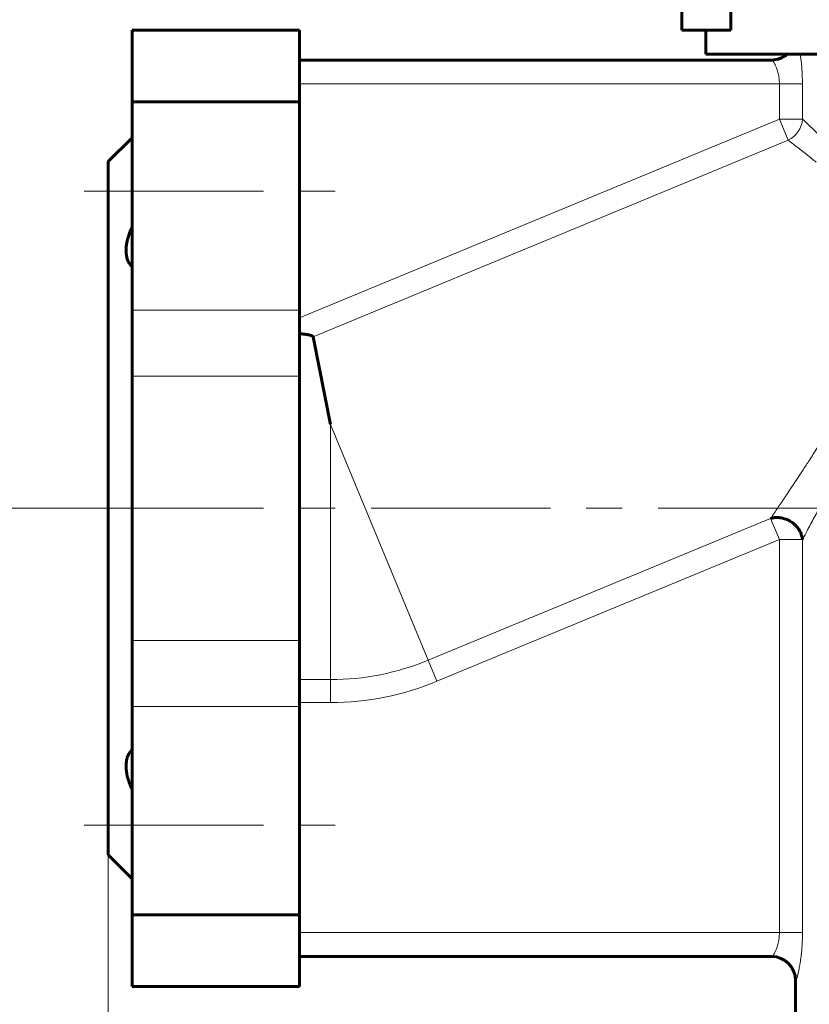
# Model space of a CAD drawing. Header units: millimetres. Extents: x 0 to 420, y 0 to 297.
# Tile 3 of 19: x 61 to 94, y 92 to 134. Entities that reach past the tile are written whole.
import ezdxf

# ---------------------------------------------------------------- set-up
doc = ezdxf.new("R2010")
doc.units = ezdxf.units.MM
for name, pattern in [('K5LT_AXLED', [12, 7.5, -1.5, 1.5, -1.5]), ('K5LT_BASIC', [0]), ('K5LT_THIN', [0])]:
    doc.linetypes.add(name, pattern=pattern)
doc.layers.add('Системный слой', color=7, linetype='Continuous')
doc.layers.add('Системный слой (1)', color=7, linetype='Continuous', true_color=0x6c6c6c)
doc.styles.add('KDIMTEXTSTYLE', font='txt', dxfattribs={"width": 0.96, "oblique": 15, "height": 5})
doc.styles.add('KTEXTSTYLE', font='txt', dxfattribs={"width": 0.96, "height": 5})
doc.dimstyles.new('KDIMSTYLE (0.50)', dxfattribs={"dimtxt": 5, "dimasz": 1, "dimexe": 2, "dimexo": 0, "dimgap": 1, "dimtad": 1, "dimlfac": 2, "dimtxsty": 'KDIMTEXTSTYLE', "dimsah": 1, "dimcen": 0, "dimdle": 1, "dimadec": 0, "dimazin": 0, "dimtfac": 0.667, "dimtmove": 0, "dimatfit": 3, "dimfxl": 1, "dimtvp": 1, "dimtolj": 1, "dimtzin": 0, "dimarcsym": 0})

# ---------------------------------------------------------------- blocks, each defined once
blk = doc.blocks.new('U3')
at = {"layer": 'Системный слой (1)', "color": 7, "linetype": 'K5LT_THIN', "lineweight": 18, "true_color": 0xffffff}
for p, q in [((93.98, 132.144), (94.029, 131.764)), ((94.029, 131.764), (94.063, 131.341)), ((94.063, 131.341), (94.074, 130.894))]:
    blk.add_line(p, q, dxfattribs=at)
blk = doc.blocks.new('D0')
at = {"layer": 'Системный слой (1)'}
for points in [[(70.032, 32.177), (69.532, 32.835), (70.032, 33.493), (65.032, 32.835)], [(135.032, 32.177), (140.032, 32.835), (135.032, 33.493), (135.532, 32.835)]]:
    blk.add_hatch(color=7, dxfattribs=at).paths.add_polyline_path(points)
at = {"layer": 'Системный слой (1)', "color": 7, "linetype": 'K5LT_THIN', "lineweight": 18, "true_color": 0xffffff}
for p, q in [((65.032, 98.644), (65.032, 30.835)), ((140.032, 98.644), (140.032, 30.835)), ((65.032, 32.835), (70.032, 33.493)), ((70.032, 33.493), (69.532, 32.835)), ((135.532, 32.835), (135.032, 33.493)), ((135.032, 33.493), (140.032, 32.835)), ((70.032, 32.177), (65.032, 32.835)), ((65.032, 32.835), (140.032, 32.835)), ((69.532, 32.835), (70.032, 32.177)), ((140.032, 32.835), (135.032, 32.177)), ((135.032, 32.177), (135.532, 32.835))]:
    blk.add_line(p, q, dxfattribs=at)
blk.add_wipeout([(97.587, 33.835), (97.587, 41.217), (107.081, 41.217), (107.081, 33.835)]).dxf.layer = 'Системный слой (1)'
at = {"layer": 'Системный слой (1)', "color": 7, "insert": (97.587, 40.423), "char_height": 5, "attachment_point": 1, "style": 'KTEXTSTYLE'}
blk.add_mtext('\\fArial|b0|c204|p34;\\H5.0;\\W1.000;\\Q15;\\fGOST Type AU|b0|i0|c204|p34;\\Q15;\\W0.960;150', dxfattribs=at)
blk = doc.blocks.new('KDIMARROW_01')
at = {"layer": 'Системный слой'}
blk.add_hatch(color=0, dxfattribs=at).paths.add_polyline_path([(0, 0), (-5, 0.658), (-4.5, 0), (-5, -0.658)])
at = {"layer": 'Системный слой', "color": 0, "linetype": 'K5LT_THIN', "lineweight": 18}
for p, q in [((-4.5, 0), (-5, 0.658)), ((-5, 0.658), (0, 0)), ((0, 0), (-5, -0.658)), ((-5, -0.658), (-4.5, 0))]:
    blk.add_line(p, q, dxfattribs=at)
at = {"layer": 'Системный слой (1)', "color": 0, "linetype": 'K5LT_THIN', "lineweight": 18}
blk.add_line((102.532, 113.144), (102.032, 113.144), dxfattribs=at)
blk = doc.blocks.new('D2')
at = {"layer": 'Системный слой (1)'}
for points in [[(59.202, 139.144), (58.544, 144.144), (57.885, 139.144), (58.544, 139.644)], [(58.544, 113.144), (59.202, 118.144), (58.544, 117.644), (57.885, 118.144)]]:
    blk.add_hatch(color=7, dxfattribs=at).paths.add_polyline_path(points)
at = {"layer": 'Системный слой (1)', "color": 7, "linetype": 'K5LT_THIN', "lineweight": 18, "true_color": 0xffffff}
for p, q in [((96.832, 144.144), (56.544, 144.144)), ((57.885, 139.144), (58.544, 144.144)), ((58.544, 144.144), (59.202, 139.144)), ((58.544, 144.144), (58.544, 113.144)), ((58.544, 139.644), (57.885, 139.144)), ((59.202, 139.144), (58.544, 139.644)), ((58.544, 113.144), (57.885, 118.144)), ((57.885, 118.144), (58.544, 117.644)), ((58.544, 117.644), (59.202, 118.144)), ((59.202, 118.144), (58.544, 113.144)), ((65.032, 113.144), (56.544, 113.144))]:
    blk.add_line(p, q, dxfattribs=at)
blk.add_wipeout([(57.544, 124.493), (50.162, 124.493), (50.162, 132.463), (57.544, 132.463)]).dxf.layer = 'Системный слой (1)'
at = {"layer": 'Системный слой (1)', "color": 7, "insert": (50.956, 124.493), "char_height": 5, "attachment_point": 1, "rotation": 90, "style": 'KTEXTSTYLE'}
blk.add_mtext('\\fArial|b0|c204|p34;\\H5.0;\\W1.000;\\Q15;\\fGOST Type AU|b0|i0|c204|p34;\\Q15;\\W0.960;62', dxfattribs=at)
blk = doc.blocks.new('D3')
at = {"layer": 'Системный слой (1)'}
for points in [[(37.525, 176.644), (36.867, 181.644), (36.208, 176.644), (36.867, 177.144)], [(36.867, 113.144), (37.525, 118.144), (36.867, 117.644), (36.208, 118.144)]]:
    blk.add_hatch(color=7, dxfattribs=at).paths.add_polyline_path(points)
at = {"layer": 'Системный слой (1)', "color": 7, "linetype": 'K5LT_THIN', "lineweight": 18, "true_color": 0xffffff}
for p, q in [((101.032, 181.644), (34.867, 181.644)), ((36.208, 176.644), (36.867, 181.644)), ((36.867, 181.644), (37.525, 176.644)), ((36.867, 181.644), (36.867, 113.144)), ((36.867, 177.144), (36.208, 176.644)), ((37.525, 176.644), (36.867, 177.144)), ((36.867, 113.144), (36.208, 118.144)), ((36.208, 118.144), (36.867, 117.644)), ((36.867, 117.644), (37.525, 118.144)), ((37.525, 118.144), (36.867, 113.144)), ((65.032, 113.144), (34.867, 113.144))]:
    blk.add_line(p, q, dxfattribs=at)
blk.add_wipeout([(35.867, 142.383), (28.485, 142.383), (28.485, 152.004), (35.867, 152.004)]).dxf.layer = 'Системный слой (1)'
at = {"layer": 'Системный слой (1)', "color": 7, "insert": (29.279, 142.383), "char_height": 5, "attachment_point": 1, "rotation": 90, "style": 'KTEXTSTYLE'}
blk.add_mtext('\\fArial|b0|c204|p34;\\H5.0;\\W1.000;\\Q15;\\fGOST Type AU|b0|i0|c204|p34;\\Q15;\\W0.960;137', dxfattribs=at)
blk = doc.blocks.new('D4')
at = {"layer": 'Системный слой (1)'}
for points in [[(59.202, 108.144), (58.544, 113.144), (57.885, 108.144), (58.544, 108.644)], [(58.544, 67.144), (59.202, 72.144), (58.544, 71.644), (57.885, 72.144)]]:
    blk.add_hatch(color=7, dxfattribs=at).paths.add_polyline_path(points)
at = {"layer": 'Системный слой (1)', "color": 7, "linetype": 'K5LT_THIN', "lineweight": 18, "true_color": 0xffffff}
for p, q in [((65.032, 113.144), (56.544, 113.144)), ((57.885, 108.144), (58.544, 113.144)), ((58.544, 113.144), (59.202, 108.144)), ((58.544, 67.144), (58.544, 113.144)), ((58.544, 108.644), (57.885, 108.144)), ((59.202, 108.144), (58.544, 108.644)), ((58.544, 67.144), (57.885, 72.144)), ((57.885, 72.144), (58.544, 71.644)), ((58.544, 71.644), (59.202, 72.144)), ((59.202, 72.144), (58.544, 67.144)), ((76.282, 67.144), (56.544, 67.144))]:
    blk.add_line(p, q, dxfattribs=at)
blk.add_wipeout([(57.544, 86.059), (50.162, 86.059), (50.162, 93.902), (57.544, 93.902)]).dxf.layer = 'Системный слой (1)'
at = {"layer": 'Системный слой (1)', "color": 7, "insert": (50.956, 86.059), "char_height": 5, "attachment_point": 1, "rotation": 90, "style": 'KTEXTSTYLE'}
blk.add_mtext('\\fArial|b0|c204|p34;\\H5.0;\\W1.000;\\Q15;\\fGOST Type AU|b0|i0|c204|p34;\\Q15;\\W0.960;92', dxfattribs=at)

msp = doc.modelspace()

# ---------------------------------------------------------------- linework, layer by layer
at = {"layer": 'Системный слой (1)', "color": 143, "linetype": 'K5LT_BASIC', "lineweight": 60, "true_color": 0x33acca}
for p, q in [((89.032, 133.144), (89.032, 139.3042)), ((91.0755, 133.144), (91.0755, 134.144)), ((66.032, 133.144), (73.032, 133.144)), ((66.032, 133.144), (66.032, 130.1458)), ((73.032, 133.144), (73.032, 130.1458)), ((91.0755, 133.144), (89.032, 133.144)), ((90.032, 132.144), (90.032, 133.144)), ((92.7948, 131.894), (73.032, 131.894)), ((90.032, 132.144), (115.032, 132.144)), ((66.032, 121.4355), (66.032, 130.1458)), ((66.032, 130.1458), (73.032, 130.1458)), ((73.032, 121.4355), (73.032, 130.1458)), ((66.032, 128.644), (65.032, 127.644)), ((65.032, 127.644), (65.032, 98.644)), ((66.032, 118.6717), (66.032, 121.4355)), ((73.032, 121.4355), (73.032, 118.6717)), ((73.6061, 120.3122), (74.3358, 116.644)), ((66.032, 107.6163), (66.032, 118.6717)), ((73.032, 107.6163), (73.032, 118.6717)), ((66.032, 104.8524), (66.032, 107.6163)), ((73.032, 107.6163), (73.032, 104.8524)), ((66.032, 96.1421), (66.032, 104.8524)), ((73.032, 96.1421), (73.032, 104.8524)), ((66.032, 97.644), (65.032, 98.644)), ((66.032, 96.1421), (73.032, 96.1421)), ((66.032, 96.1421), (66.032, 93.144)), ((73.032, 96.1421), (73.032, 93.144)), ((73.032, 94.394), (92.7948, 94.394)), ((66.032, 93.144), (73.032, 93.144)), ((93.782, 87.544), (93.782, 93.394))]:
    msp.add_line(p, q, dxfattribs=at)
at = {"layer": 'Системный слой (1)', "color": 7, "linetype": 'K5LT_THIN', "lineweight": 18, "true_color": 0xffffff}
for p, q in [((93.4553, 132.144), (92.7948, 131.894)), ((93.1079, 130.894), (73.032, 130.894)), ((94.0745, 130.894), (93.1079, 130.894)), ((93.1079, 129.4247), (93.1079, 130.894)), ((94.0745, 129.4247), (94.0745, 130.894)), ((73.032, 121.1089), (93.1079, 129.4247)), ((93.1079, 129.4247), (94.0745, 129.4247)), ((93.4737, 128.5417), (93.1079, 129.4247)), ((73.6061, 120.3122), (93.4737, 128.5417)), ((66.032, 121.4355), (73.032, 121.4355)), ((66.032, 118.6717), (73.032, 118.6717)), ((74.3358, 116.644), (74.3358, 105.9757)), ((74.3358, 116.644), (78.4183, 106.7878)), ((78.4183, 106.7878), (92.7422, 112.7209)), ((92.7422, 112.7209), (93.1079, 111.8379)), ((78.7841, 105.9048), (93.1079, 111.8379)), ((93.1079, 95.394), (93.1079, 111.8379)), ((94.0745, 111.8379), (93.1079, 111.8379)), ((94.0745, 95.394), (94.0745, 111.8379)), ((66.032, 107.6163), (73.032, 107.6163)), ((78.4183, 106.7878), (78.7841, 105.9048)), ((73.032, 105.9757), (74.3358, 105.9757)), ((74.3358, 105.9757), (74.3358, 105.0199)), ((66.032, 104.8524), (73.032, 104.8524)), ((73.032, 105.0199), (74.3358, 105.0199)), ((73.032, 95.394), (93.1079, 95.394)), ((94.0745, 95.394), (93.1079, 95.394)), ((93.782, 93.394), (93.7935, 93.394))]:
    msp.add_line(p, q, dxfattribs=at)
at = {"layer": 'Системный слой (1)', "color": 30, "linetype": 'K5LT_AXLED', "lineweight": 18, "true_color": 0xff8000}
for p, q in [((68.032, 113.144), (63.032, 113.144)), ((64.032, 113.144), (141.032, 113.144)), ((64.032, 99.8857), (75.032, 99.8857))]:
    msp.add_line(p, q, dxfattribs=at)
at = {"layer": 'Системный слой (1)', "color": 143, "linetype": 'K5LT_BASIC', "lineweight": 60, "true_color": 0x33acca}
for centre, start, end in [((92.782, 132.894), 270, 311.40962), ((92.782, 93.394), 0, 90)]:
    msp.add_arc(centre, 1, start, end, dxfattribs=at)
at = {"layer": 'Системный слой (1)', "color": 7, "linetype": 'K5LT_THIN', "lineweight": 18, "true_color": 0xffffff}
for radius in [10.6683, 11.624]:
    msp.add_arc((74.3358, 116.644), radius, 270, 292.5, dxfattribs=at)
for centre, major_axis, ratio, start_param, end_param in [((93.1079, 129.4247), (0.6438, 0.7652), 0.9448303, 4.2565781, 5.3840511), ((92.7948, 93.394), (0, 1), 0.9986842, 4.712389, 6.2831853)]:
    msp.add_ellipse(centre, major_axis=major_axis, ratio=ratio, start_param=start_param, end_param=end_param, dxfattribs=at)
for points, knots in [([(92.7948, 131.894), (92.7996, 131.894), (92.8109, 131.8879), (92.8312, 131.8657), (92.8511, 131.8387), (92.8707, 131.8083), (92.892, 131.7716), (92.9144, 131.7292), (92.9375, 131.6814), (92.9612, 131.6276), (92.9868, 131.5634), (93.0147, 131.4844), (93.0431, 131.3895), (93.0681, 131.2855), (93.0882, 131.174), (93.101, 131.0668), (93.1069, 130.9717), (93.1079, 130.917), (93.1079, 130.894)], [0, 0, 0, 0, 1.6455254, 2.9718645, 3.9586283, 4.9248893, 5.9052229, 6.9155454, 7.8912499, 8.8731262, 9.9348835, 11.2059915, 12.6263577, 14.1063346, 15.4817891, 16.9872532, 18.1519837, 19, 19, 19, 19]), ([(94.0745, 129.4247), (94.1245, 129.3778), (94.2294, 129.2791), (94.4097, 129.1074), (94.6014, 128.9225), (94.8036, 128.7245), (94.9991, 128.5297), (95.1265, 128.4005), (95.1833, 128.3423)], [0, 0, 0, 0, 1.8299645, 3.4303086, 4.9804118, 6.5143969, 7.9140528, 9, 9, 9, 9]), ([(93.4737, 128.5417), (93.5266, 128.5017), (93.6376, 128.4175), (93.8279, 128.2715), (94.0293, 128.1147), (94.2411, 127.9471), (94.4471, 127.7809), (94.582, 127.6699), (94.6429, 127.6194)], [0, 0, 0, 0, 1.8338626, 3.4381358, 4.9755413, 6.4986428, 7.8943696, 9, 9, 9, 9]), ([(95.0364, 116.2209), (94.9065, 116.0116), (94.6669, 115.6305), (94.3441, 115.1273), (94.0785, 114.719), (93.8586, 114.384), (93.666, 114.093), (93.4881, 113.8259), (93.3169, 113.5702), (93.1524, 113.3258), (92.9509, 113.0276), (92.819, 112.8336), (92.7422, 112.7209)], [0, 0, 0, 0, 1.926385, 3.5613317, 4.8728848, 6.0238562, 7.0420447, 8.0082441, 9.0156999, 10.0464584, 11.051681, 13, 13, 13, 13]), ([(96.0255, 115.628), (95.9181, 115.4062), (95.7199, 115.003), (95.4505, 114.4665), (95.2267, 114.0278), (95.0379, 113.6613), (94.8699, 113.3383), (94.7131, 113.0388), (94.5611, 112.7503), (94.41, 112.4653), (94.2724, 112.2072), (94.1602, 111.9975), (94.0995, 111.8844), (94.0745, 111.8379)], [0, 0, 0, 0, 2.027471, 3.741545, 5.1554001, 6.3957359, 7.5186768, 8.6082515, 9.7269749, 10.8921544, 12.1490698, 13.1992925, 14, 14, 14, 14]), ([(92.7948, 94.394), (92.7996, 94.394), (92.8109, 94.4), (92.8312, 94.4222), (92.8511, 94.4492), (92.8707, 94.4796), (92.892, 94.5163), (92.9144, 94.5588), (92.9375, 94.6066), (92.9612, 94.6603), (92.9868, 94.7245), (93.0147, 94.8036), (93.0431, 94.8985), (93.0681, 95.0025), (93.0882, 95.114), (93.101, 95.2212), (93.1069, 95.3162), (93.1079, 95.3709), (93.1079, 95.394)], [0, 0, 0, 0, 1.6455254, 2.9718645, 3.9586283, 4.9248893, 5.9052229, 6.9155454, 7.8912499, 8.8731262, 9.9348835, 11.2059915, 12.6263577, 14.1063346, 15.4817891, 16.9872532, 18.1519837, 19, 19, 19, 19]), ([(93.7935, 93.394), (93.7971, 93.394), (93.8056, 93.4028), (93.8209, 93.4368), (93.8364, 93.4808), (93.8518, 93.5309), (93.8681, 93.5897), (93.8856, 93.6587), (93.9034, 93.7349), (93.9218, 93.8208), (93.9415, 93.9197), (93.9632, 94.0398), (93.9862, 94.1829), (94.008, 94.339), (94.026, 94.4913), (94.0386, 94.617), (94.0471, 94.7155), (94.0529, 94.7909), (94.0573, 94.857), (94.0613, 94.9216), (94.0651, 94.9946), (94.0688, 95.0794), (94.0719, 95.1765), (94.074, 95.2823), (94.0745, 95.3561), (94.0745, 95.394)], [0, 0, 0, 0, 1.8912366, 3.534611, 4.8224705, 6.0038863, 7.2122253, 8.4222945, 9.6396794, 10.7700198, 12.0454103, 13.4590561, 15.0420799, 16.7424836, 18.2310086, 19.4375261, 20.2270945, 20.8967353, 21.4411622, 21.9680287, 22.5807233, 23.326296, 24.1413569, 25.0465129, 26, 26, 26, 26])]:
    msp.add_open_spline(points, degree=3, knots=knots, dxfattribs=at)
at = {"layer": 'Системный слой (1)', "color": 143, "linetype": 'K5LT_BASIC', "lineweight": 60, "true_color": 0x33acca}
for points, knots in [([(66.032, 123.2378), (65.9883, 123.2835), (65.9176, 123.3758), (65.8416, 123.5356), (65.7982, 123.6968), (65.7804, 123.8606), (65.7823, 124.0222), (65.8012, 124.1894), (65.8295, 124.3272), (65.8664, 124.4685), (65.8965, 124.5646), (65.9421, 124.6923), (65.9811, 124.7912), (66.0173, 124.8744), (66.032, 124.9069)], [0, 0, 0, 0, 2.1079085, 3.8032064, 5.5225227, 6.996866, 8.2899493, 9.6424644, 11.038606, 11.476883, 12.8481987, 13.1861666, 14.287652, 15, 15, 15, 15]), ([(73.032, 120.4467), (73.0864, 120.4421), (73.1657, 120.4346), (73.2604, 120.4232), (73.3314, 120.4132), (73.3924, 120.403), (73.459, 120.3891), (73.5057, 120.3767), (73.5443, 120.3627), (73.573, 120.3496), (73.5927, 120.3356), (73.6029, 120.3223), (73.6054, 120.3156), (73.6061, 120.3122)], [0, 0, 0, 0, 3.0034223, 4.4102063, 5.4855458, 7.2381435, 8.2060462, 9.9310716, 10.6646544, 11.5475088, 12.8191708, 13.4077771, 14, 14, 14, 14]), ([(92.7422, 112.7209), (92.781, 112.7319), (92.8429, 112.7452), (92.932, 112.7553), (92.9933, 112.7577), (93.0489, 112.7566), (93.0986, 112.7536), (93.1614, 112.7463), (93.2381, 112.7324), (93.33, 112.7079), (93.4424, 112.6663), (93.5492, 112.6118), (93.6534, 112.5433), (93.7422, 112.4714), (93.8259, 112.3866), (93.9024, 112.2907), (93.9708, 112.1805), (94.0336, 112.0396), (94.0636, 111.9229), (94.0731, 111.8506), (94.0745, 111.8379)], [0, 0, 0, 0, 1.4662229, 2.2792279, 3.1940424, 3.6334795, 4.2305349, 4.9324369, 5.8295563, 6.9257192, 8.193128, 9.9159225, 10.9963477, 12.4281929, 13.8059825, 15.0717632, 16.6616448, 18.3264708, 20.5283426, 21, 21, 21, 21]), ([(66.032, 101.3811), (65.9883, 101.4779), (65.9176, 101.6524), (65.8416, 101.9002), (65.7982, 102.1114), (65.7817, 102.2825), (65.7815, 102.4338), (65.7959, 102.5735), (65.8247, 102.691), (65.8651, 102.8032), (65.9112, 102.8949), (65.9732, 102.9844), (66.0124, 103.0297), (66.032, 103.0502)], [0, 0, 0, 0, 1.9673812, 3.5496593, 5.1543545, 6.5304083, 7.4374711, 8.7792562, 10.0919747, 10.7117575, 12.1503371, 13.1127099, 14, 14, 14, 14])]:
    msp.add_open_spline(points, degree=3, knots=knots, dxfattribs=at)

# ---------------------------------------------------------------- block references
at = {"layer": 'Системный слой (1)'}
msp.add_blockref('U3', (0, 0), dxfattribs=at)

# ---------------------------------------------------------------- next in the draw order: dimensions: what is measured, and where the dimension line sits
at = {"layer": 'Системный слой (1)', "color": 7}
dim = msp.add_linear_dim(base=(58.5436, 144.144), p1=(65.032, 113.144), p2=(96.832, 144.144), angle=90, dimstyle='KDIMSTYLE (0.50)', override={"dimexo": 0, "dimpost": '\\fGOST Type AU|b0|c204|p34;\\H5.0;\\W0.960;\\Q15;<>', "dimblk1": 'KDIMARROW_01', "dimblk2": 'KDIMARROW_01', "dimse1": 0, "dimse2": 0, "dimclrt": 7, "dimtol": 1, "dimtp": 0, "dimtm": 0, "dimtdec": 5, "dimtolj": 1}, dxfattribs=at)
dim.commit()
dim.dimension.update_dxf_attribs({"geometry": 'D2', "text_midpoint": (58.5436, 128.644), "dimtype": 160})
dim = msp.add_linear_dim(base=(65.032, 32.8351), p1=(140.032, 98.644), p2=(65.032, 98.644), dimstyle='KDIMSTYLE (0.50)', override={"dimexo": 0, "dimpost": '\\fGOST Type AU|b0|c204|p34;\\H5.0;\\W0.960;\\Q15;<>', "dimblk1": 'KDIMARROW_01', "dimblk2": 'KDIMARROW_01', "dimse1": 0, "dimse2": 0, "dimclrt": 7, "dimtol": 1, "dimtp": 0, "dimtm": 0, "dimtdec": 5, "dimtolj": 1}, dxfattribs=at)
dim.commit()
dim.dimension.update_dxf_attribs({"geometry": 'D0', "text_midpoint": (102.532, 32.8351), "dimtype": 160})

# ---------------------------------------------------------------- next in the draw order: dimensions: what is measured, and where the dimension line sits
dim = msp.add_linear_dim(base=(36.8666, 181.644), p1=(65.032, 113.144), p2=(101.032, 181.644), angle=90, dimstyle='KDIMSTYLE (0.50)', override={"dimexo": 0, "dimpost": '\\fGOST Type AU|b0|c204|p34;\\H5.0;\\W0.960;\\Q15;<>', "dimblk1": 'KDIMARROW_01', "dimblk2": 'KDIMARROW_01', "dimse1": 0, "dimse2": 0, "dimclrt": 7, "dimtol": 1, "dimtp": 0, "dimtm": 0, "dimtdec": 5, "dimtolj": 1}, dxfattribs=at)
dim.commit()
dim.dimension.update_dxf_attribs({"geometry": 'D3', "text_midpoint": (36.8666, 147.394), "dimtype": 160})

# ---------------------------------------------------------------- next in the draw order: linework, layer by layer
at = {"layer": 'Системный слой (1)', "color": 30, "linetype": 'K5LT_AXLED', "lineweight": 18, "true_color": 0xff8000}
msp.add_line((64.032, 126.4022), (75.032, 126.4022), dxfattribs=at)

# ---------------------------------------------------------------- next in the draw order: dimensions: what is measured, and where the dimension line sits
at = {"layer": 'Системный слой (1)', "color": 7}
dim = msp.add_linear_dim(base=(58.5436, 67.144), p1=(65.032, 113.144), p2=(76.282, 67.144), angle=90, dimstyle='KDIMSTYLE (0.50)', override={"dimexo": 0, "dimpost": '\\fGOST Type AU|b0|c204|p34;\\H5.0;\\W0.960;\\Q15;<>', "dimblk1": 'KDIMARROW_01', "dimblk2": 'KDIMARROW_01', "dimse1": 0, "dimse2": 0, "dimclrt": 7, "dimtol": 1, "dimtp": 0, "dimtm": 0, "dimtdec": 5, "dimtolj": 1}, dxfattribs=at)
dim.commit()
dim.dimension.update_dxf_attribs({"geometry": 'D4', "text_midpoint": (58.5436, 90.144), "dimtype": 160})

doc.saveas('drawing.dxf')
